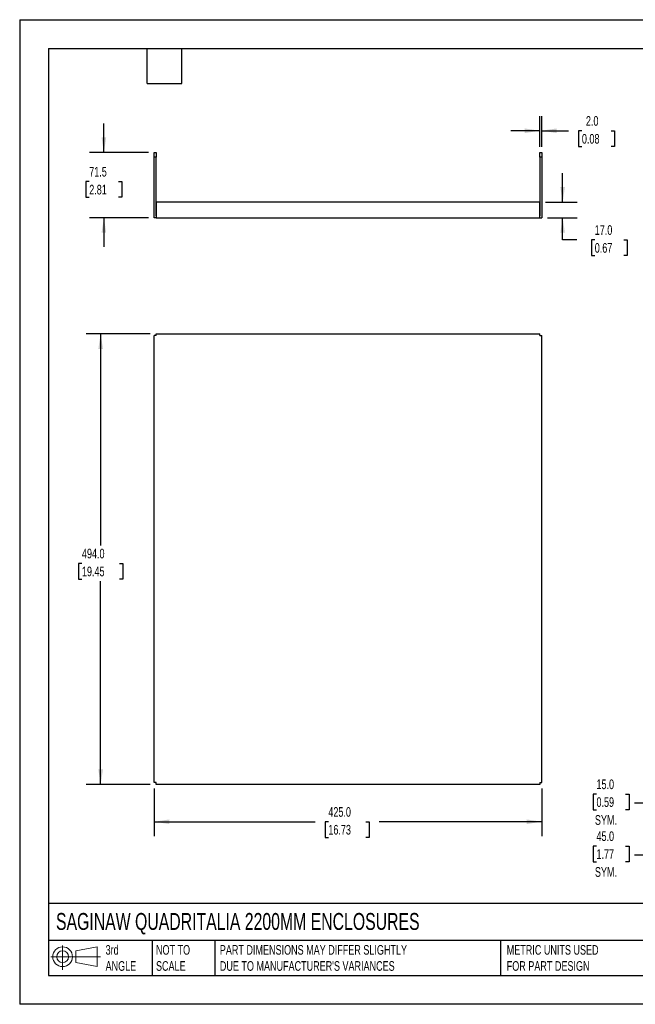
# Model space of a CAD drawing. Header units: millimetres. Extents: x 0 to 1397, y 0 to 1080.
# Tile 1 of 2: x 0 to 675, y 0 to 1080. Entities that reach past the tile are written whole.
import ezdxf

# ---------------------------------------------------------------- set-up
doc = ezdxf.new("R2010")
doc.units = ezdxf.units.MM
doc.header["$LTSCALE"] = 5
doc.layers.add('DIMENSIONS', color=140, linetype='Continuous', lineweight=25)
doc.layers.add('TEXT', color=140, linetype='Continuous', lineweight=25)
doc.styles.add('SLDTEXTSTYLE0', font='TXT', dxfattribs={"width": 0.7})
doc.dimstyles.new('SLDDIMSTYLE0', dxfattribs={"dimtxt": 10.790039, "dimasz": 16.51, "dimexe": 0, "dimexo": 0.0625, "dimgap": 2.69751, "dimtad": 0, "dimtih": 1, "dimtoh": 1, "dimdec": 1, "dimrnd": 1e-09, "dimzin": 4, "dimdsep": 46, "dimtxsty": 'SLDTEXTSTYLE0', "dimsah": 1, "dimcen": 0.09, "dimadec": 0, "dimazin": 1, "dimtfac": 1, "dimtdec": 1, "dimtofl": 0, "dimtmove": 0, "dimatfit": 3, "dimfxl": 0, "dimfrac": 2, "dimtolj": 1, "dimtzin": 12, "dimarcsym": 0})
doc.dimstyles.new('SLDDIMSTYLE1', dxfattribs={"dimtxt": 10.790039, "dimasz": 16.51, "dimexe": 0, "dimexo": 0.0625, "dimgap": 2.69751, "dimtad": 0, "dimtih": 1, "dimtoh": 1, "dimdec": 1, "dimrnd": 1e-09, "dimzin": 4, "dimdsep": 46, "dimtxsty": 'SLDTEXTSTYLE0', "dimsah": 1, "dimcen": 0.09, "dimadec": 0, "dimazin": 1, "dimtfac": 1, "dimtdec": 1, "dimtmove": 0, "dimatfit": 0, "dimfxl": 0, "dimfrac": 2, "dimtolj": 1, "dimtzin": 12, "dimarcsym": 0})
doc.dimstyles.new('SLDDIMSTYLE3', dxfattribs={"dimtxt": 10.790039, "dimasz": 16.51, "dimexe": 0, "dimexo": 0.0625, "dimgap": 2.69751, "dimtad": 0, "dimtih": 1, "dimtoh": 1, "dimdec": 1, "dimrnd": 1e-09, "dimzin": 12, "dimdsep": 46, "dimtxsty": 'SLDTEXTSTYLE0', "dimsah": 1, "dimcen": 0.09, "dimadec": 0, "dimazin": 3, "dimtfac": 1, "dimtdec": 1, "dimtmove": 0, "dimatfit": 0, "dimfxl": 0, "dimfrac": 2, "dimtolj": 1, "dimtzin": 12, "dimarcsym": 0})

# ---------------------------------------------------------------- blocks, each defined once
blk = doc.blocks.new('Block11')
at = {"color": 7, "linetype": 'Continuous', "lineweight": 18}
for p, q in [((12.9, 26.6), (12.9, 0)), ((27.4, 20.8), (50.9, 25.2)), ((50.9, 25.2), (50.9, 3.7)), ((0, 14.4), (54.4, 14.4)), ((27.4, 8), (27.4, 20.8)), ((27.4, 8), (50.9, 3.7))]:
    blk.add_line(p, q, dxfattribs=at)
for radius in [10.8, 6.43]:
    blk.add_circle((12.9, 14.4), radius, dxfattribs=at)
blk = doc.blocks.new('Block12')
at = {"color": 7, "linetype": 'Continuous'}
blk.add_blockref('Block11', (0, 0), dxfattribs=at)
blk = doc.blocks.new('_D')
at = {"layer": 'DIMENSIONS'}
for p, q in [((143.2, 735.1), (73, 735.1)), ((88.8, 735.1), (88.8, 503)), ((68.3, 483.4), (64.7, 483.4)), ((64.7, 483.4), (64.7, 466.2)), ((109.4, 483.4), (113, 483.4)), ((113, 483.4), (113, 466.2)), ((64.7, 466.2), (68.3, 466.2)), ((113, 466.2), (109.4, 466.2)), ((88.8, 241.1), (88.8, 463.8)), ((143.2, 241.1), (73, 241.1))]:
    blk.add_line(p, q, dxfattribs=at)
for points in [[(88.8, 735.1), (86.3, 718.6), (91.4, 718.6)], [(88.8, 241.1), (91.4, 257.6), (86.3, 257.6)]]:
    blk.add_solid(points, dxfattribs=at)
at = {"layer": 'DIMENSIONS', "char_height": 10.58, "attachment_point": 1, "style": 'SLDTEXTSTYLE0'}
for s, insert in [('494.0', (68.3, 499.5)), ('19.45', (68.3, 479.9))]:
    blk.add_mtext(s, dxfattribs=dict(at, insert=insert))
blk = doc.blocks.new('_D_1')
at = {"layer": 'DIMENSIONS'}
for p, q in [((147.6, 236.8), (147.6, 184.3)), ((572.6, 236.8), (572.6, 184.3)), ((147.6, 200.2), (324, 200.2)), ((338.6, 200.2), (335, 200.2)), ((335, 200.2), (335, 183)), ((379.6, 200.2), (383.2, 200.2)), ((383.2, 200.2), (383.2, 183)), ((572.6, 200.2), (394.2, 200.2)), ((335, 183), (338.6, 183)), ((383.2, 183), (379.6, 183))]:
    blk.add_line(p, q, dxfattribs=at)
for points in [[(147.6, 200.2), (164.1, 197.6), (164.1, 202.7)], [(572.6, 200.2), (556.1, 202.7), (556.1, 197.6)]]:
    blk.add_solid(points, dxfattribs=at)
at = {"layer": 'DIMENSIONS', "char_height": 10.58, "attachment_point": 1, "style": 'SLDTEXTSTYLE0'}
for s, insert in [('425.0', (338.6, 216.2)), ('16.73', (338.6, 196.7))]:
    blk.add_mtext(s, dxfattribs=dict(at, insert=insert))
blk = doc.blocks.new('_D_2')
at = {"layer": 'DIMENSIONS'}
for p, q in [((717.5, 250.7), (717.5, 204.5)), ((632.7, 230.5), (629, 230.5)), ((629, 230.5), (629, 213.3)), ((664.7, 230.5), (668.4, 230.5)), ((668.4, 230.5), (668.4, 213.3)), ((702.5, 234.8), (702.5, 204.5)), ((702.5, 220.4), (674.4, 220.4)), ((717.5, 220.4), (749.3, 220.4)), ((629, 213.3), (632.7, 213.3)), ((668.4, 213.3), (664.7, 213.3))]:
    blk.add_line(p, q, dxfattribs=at)
for points in [[(702.5, 220.4), (686, 222.9), (686, 217.9)], [(717.5, 220.4), (734, 217.9), (734, 222.9)]]:
    blk.add_solid(points, dxfattribs=at)
at = {"layer": 'DIMENSIONS', "char_height": 10.58, "attachment_point": 1, "style": 'SLDTEXTSTYLE0'}
for s, insert in [('15.0', (632.7, 246.5)), ('0.59', (632.7, 227)), ('SYM.', (631, 207.4))]:
    blk.add_mtext(s, dxfattribs=dict(at, insert=insert))
blk = doc.blocks.new('_D_3')
at = {"layer": 'DIMENSIONS'}
for p, q in [((747.5, 250.7), (747.5, 147.6)), ((702.5, 234.8), (702.5, 147.6)), ((632.7, 173.5), (629, 173.5)), ((629, 173.5), (629, 156.4)), ((664.7, 173.5), (668.4, 173.5)), ((668.4, 173.5), (668.4, 156.4)), ((702.5, 163.4), (674.4, 163.4)), ((747.5, 163.4), (779.3, 163.4)), ((629, 156.4), (632.7, 156.4)), ((668.4, 156.4), (664.7, 156.4))]:
    blk.add_line(p, q, dxfattribs=at)
for points in [[(702.5, 163.4), (686, 166), (686, 160.9)], [(747.5, 163.4), (764, 160.9), (764, 166)]]:
    blk.add_solid(points, dxfattribs=at)
at = {"layer": 'DIMENSIONS', "char_height": 10.58, "attachment_point": 1, "style": 'SLDTEXTSTYLE0'}
for s, insert in [('45.0', (632.7, 189.6)), ('1.77', (632.7, 170)), ('SYM.', (631, 150.4))]:
    blk.add_mtext(s, dxfattribs=dict(at, insert=insert))
blk = doc.blocks.new('_D_11')
at = {"layer": 'DIMENSIONS'}
for p, q in [((92.4, 933.9), (92.4, 965.6)), ((141.2, 933.9), (76.5, 933.9)), ((76.3, 902), (72.7, 902)), ((72.7, 902), (72.7, 884.9)), ((108.4, 902), (112, 902)), ((112, 902), (112, 884.9)), ((72.7, 884.9), (76.3, 884.9)), ((112, 884.9), (108.4, 884.9)), ((141.2, 862.4), (76.5, 862.4)), ((92.4, 862.4), (92.4, 830.6))]:
    blk.add_line(p, q, dxfattribs=at)
for points in [[(92.4, 933.9), (94.9, 950.4), (89.8, 950.4)], [(92.4, 862.4), (89.8, 845.9), (94.9, 845.9)]]:
    blk.add_solid(points, dxfattribs=at)
at = {"layer": 'DIMENSIONS', "char_height": 10.58, "attachment_point": 1, "style": 'SLDTEXTSTYLE0'}
for s, insert in [('71.5', (76.3, 918.1)), ('2.81', (76.3, 898.5))]:
    blk.add_mtext(s, dxfattribs=dict(at, insert=insert))
blk = doc.blocks.new('_D_12')
at = {"layer": 'DIMENSIONS'}
for p, q in [((570.6, 940.2), (570.6, 973.6)), ((572.6, 940.2), (572.6, 973.6)), ((570.6, 957.8), (538.8, 957.8)), ((572.6, 957.8), (602, 957.8)), ((616.7, 957.8), (613, 957.8)), ((613, 957.8), (613, 940.6)), ((648.7, 957.8), (652.3, 957.8)), ((652.3, 957.8), (652.3, 940.6)), ((613, 940.6), (616.7, 940.6)), ((652.3, 940.6), (648.7, 940.6))]:
    blk.add_line(p, q, dxfattribs=at)
for points in [[(570.6, 957.8), (554.1, 960.3), (554.1, 955.2)], [(572.6, 957.8), (589.1, 955.2), (589.1, 960.3)]]:
    blk.add_solid(points, dxfattribs=at)
at = {"layer": 'DIMENSIONS', "char_height": 10.58, "attachment_point": 1, "style": 'SLDTEXTSTYLE0'}
for s, insert in [('2.0', (621.1, 973.8)), ('0.08', (616.7, 954.2))]:
    blk.add_mtext(s, dxfattribs=dict(at, insert=insert))
blk = doc.blocks.new('_D_13')
at = {"layer": 'DIMENSIONS'}
for p, q in [((595.6, 879.4), (595.6, 911.1)), ((576.9, 879.4), (611.5, 879.4)), ((578.9, 862.4), (611.5, 862.4)), ((595.6, 838.2), (595.6, 862.4)), ((611.3, 838.2), (595.6, 838.2)), ((630.8, 838.2), (627.2, 838.2)), ((627.2, 838.2), (627.2, 821)), ((662.8, 838.2), (666.5, 838.2)), ((666.5, 838.2), (666.5, 821)), ((627.2, 821), (630.8, 821)), ((666.5, 821), (662.8, 821))]:
    blk.add_line(p, q, dxfattribs=at)
for points in [[(595.6, 879.4), (598.1, 895.9), (593.1, 895.9)], [(595.6, 862.4), (593.1, 845.9), (598.1, 845.9)]]:
    blk.add_solid(points, dxfattribs=at)
at = {"layer": 'DIMENSIONS', "char_height": 10.58, "attachment_point": 1, "style": 'SLDTEXTSTYLE0'}
for s, insert in [('17.0', (630.8, 854.2)), ('0.67', (630.8, 834.6))]:
    blk.add_mtext(s, dxfattribs=dict(at, insert=insert))

msp = doc.modelspace()

# ---------------------------------------------------------------- linework, layer by layer
at = {"color": 7, "linetype": 'Continuous'}
for p, q in [((0.01, 1079.51), (0.01, 0.01)), ((0.01, 1079.51), (1397.01, 1079.51)), ((1397.01, 0.01), (0.01, 0.01))]:
    msp.add_line(p, q, dxfattribs=at)
for p, q in [((147.59, 933.88), (149.59, 933.88)), ((147.59, 928.88), (147.59, 933.88)), ((149.59, 928.88), (147.59, 928.88)), ((147.59, 862.38), (147.59, 928.88)), ((149.59, 933.88), (149.59, 928.88)), ((149.59, 864.38), (149.59, 928.88)), ((570.59, 933.88), (572.59, 933.88)), ((570.59, 928.88), (570.59, 933.88)), ((570.59, 928.88), (570.59, 864.38)), ((572.59, 928.88), (570.59, 928.88)), ((572.59, 933.88), (572.59, 928.88)), ((572.59, 928.88), (572.59, 862.38)), ((570.58, 879.38), (149.59, 879.38)), ((149.59, 879.38), (149.59, 862.38)), ((570.58, 862.38), (570.58, 879.38)), ((149.59, 864.38), (149.59, 864.38)), ((570.59, 864.38), (570.58, 864.38)), ((149.59, 862.38), (147.59, 862.38)), ((149.59, 862.38), (570.58, 862.38)), ((570.58, 862.38), (572.59, 862.38)), ((149.59, 733.1), (149.59, 735.1)), ((149.59, 735.1), (570.58, 735.1)), ((570.58, 733.1), (570.58, 735.1)), ((147.59, 243.11), (147.59, 733.1)), ((149.59, 733.1), (147.59, 733.1)), ((570.58, 733.1), (572.59, 733.1)), ((572.59, 243.11), (572.59, 733.1)), ((149.59, 243.11), (147.59, 243.11)), ((149.59, 241.1), (149.59, 243.11)), ((570.58, 241.1), (149.59, 241.1)), ((570.58, 243.11), (572.59, 243.11)), ((570.58, 243.11), (570.58, 241.1))]:
    msp.add_line(p, q)
at = {"layer": 'TEXT'}
for p, q in [((31.75, 1047.75), (1365.25, 1047.75)), ((31.75, 1047.75), (31.75, 31.75)), ((139.7, 1009.65), (139.7, 1047.75)), ((177.8, 1009.65), (177.8, 1047.75)), ((139.7, 1009.65), (177.8, 1009.65)), ((1365.25, 110.63), (31.75, 110.63)), ((1365.25, 69.85), (31.75, 69.85)), ((145.22, 69.85), (145.22, 31.75)), ((214.19, 69.85), (214.19, 31.75)), ((527.42, 69.85), (527.42, 31.75)), ((31.75, 31.75), (1365.25, 31.75))]:
    msp.add_line(p, q, dxfattribs=at)

# ---------------------------------------------------------------- block references
msp.add_blockref('Block12', (34.19, 37.77), dxfattribs=at)

# ---------------------------------------------------------------- texts
at = {"layer": 'TEXT', "attachment_point": 1, "style": 'SLDTEXTSTYLE0'}
for s, insert, char_height in [('SAGINAW QUADRITALIA 2200MM ENCLOSURES', (39.83, 100.12), 18.5208), ('3rd^JANGLE', (94.25, 64.98), 10.583), ('NOT TO^JSCALE', (149.53, 64.98), 10.5833), ("PART DIMENSIONS MAY DIFFER SLIGHTLY ^JDUE TO MANUFACTURER'S VARIANCES", (219.56, 64.98), 10.5833), ('METRIC UNITS USED ^JFOR PART DESIGN', (534.27, 64.98), 10.5833)]:
    msp.add_mtext(s, dxfattribs=dict(at, insert=insert, char_height=char_height))

# ---------------------------------------------------------------- dimensions: what is measured, and where the dimension line sits
at = {"layer": 'DIMENSIONS'}
for base, p1, p2, dimstyle, picture, middle in [((572.59, 957.75), (570.59, 933.88), (572.59, 933.88), 'SLDDIMSTYLE1', '_D_12', (632.69, 957.75)), ((572.59, 200.18), (147.59, 243.11), (572.59, 243.11), 'SLDDIMSTYLE0', '_D_1', (359.1, 200.18))]:
    dim = msp.add_linear_dim(base=base, p1=p1, p2=p2, dimstyle=dimstyle, dxfattribs=at)
    dim.commit()
    dim.dimension.update_dxf_attribs({"geometry": picture, "text_midpoint": middle, "dimtype": 160})
for base, p1, p2, dimstyle, picture, middle in [((92.37, 933.88), (147.59, 862.38), (147.59, 933.88), 'SLDDIMSTYLE3', '_D_11', (92.37, 902.05)), ((595.59, 862.38), (570.58, 879.38), (572.59, 862.38), 'SLDDIMSTYLE1', '_D_13', (595.59, 838.15)), ((88.84, 735.1), (149.59, 241.1), (149.59, 735.1), 'SLDDIMSTYLE0', '_D', (88.84, 483.4))]:
    dim = msp.add_linear_dim(base=base, p1=p1, p2=p2, angle=90, dimstyle=dimstyle, dxfattribs=at)
    dim.commit()
    dim.dimension.update_dxf_attribs({"geometry": picture, "text_midpoint": middle, "dimtype": 160})
for base, p1, picture, middle in [((702.54, 220.4), (717.54, 257.06), '_D_2', (648.7, 220.4)), ((702.54, 163.43), (747.54, 257.06), '_D_3', (648.7, 163.43))]:
    dim = msp.add_linear_dim(base=base, p1=p1, p2=(702.54, 241.1), text='<>\\PSYM.', dimstyle='SLDDIMSTYLE1', dxfattribs=at)
    dim.commit()
    dim.dimension.update_dxf_attribs({"geometry": picture, "text_midpoint": middle, "dimtype": 160})

doc.saveas('drawing.dxf')
